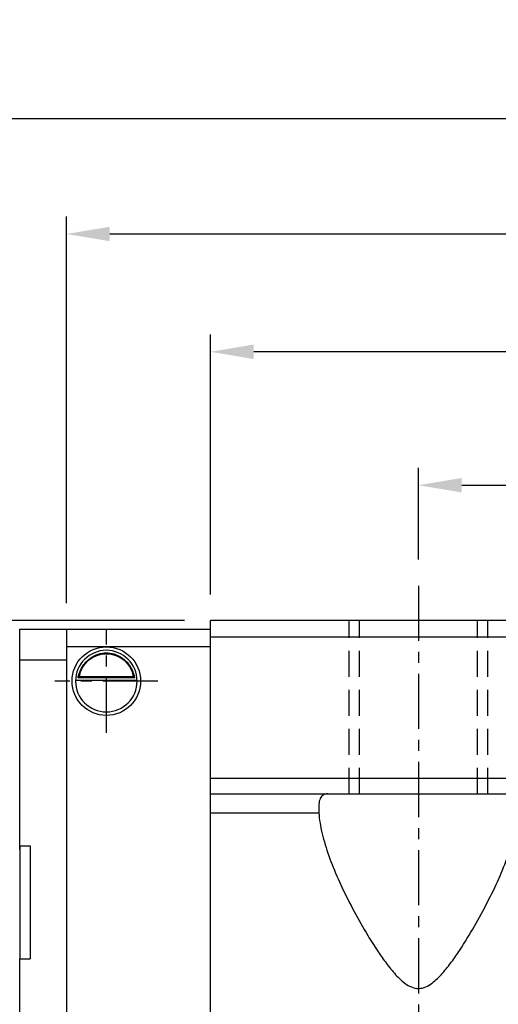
# Model space of a CAD drawing. Header units: millimetres. Extents: x 276 to 566, y 302 to 406.
# Tile 4 of 51: x 459 to 486, y 332 to 388. Entities that reach past the tile are written whole.
import ezdxf

# ---------------------------------------------------------------- set-up
doc = ezdxf.new("R2010")
doc.units = ezdxf.units.MM
doc.header["$PDSIZE"] = -1
doc.linetypes.add('CENTER', pattern=[10.16, 6.35, -1.27, 1.27, -1.27])
doc.linetypes.add('DASHED', pattern=[0.75, 0.5, -0.25])
for name, color, linetype in [('2', 7, 'Continuous'), ('CL', 1, 'CENTER'), ('DIM', 4, 'Continuous'), ('HID', 2, 'DASHED'), ('OUT', 3, 'Continuous')]:
    doc.layers.add(name, color=color, linetype=linetype)
doc.styles.add('DIM-7', font='SIMPLEX.shx', dxfattribs={"width": 0.7, "bigfont": 'chineset.shx'})
doc.dimstyles.new('CNS', dxfattribs={"dimtxt": 3.5, "dimasz": 2.5, "dimexe": 1, "dimexo": 1.5, "dimgap": 0.09, "dimtad": 0, "dimdsep": 46, "dimtxsty": 'DIM-7', "dimcen": 0.09, "dimclrd": 1, "dimclre": 1, "dimclrt": 4, "dimadec": 0, "dimazin": 0, "dimtfac": 1, "dimtix": 1, "dimtmove": 2, "dimatfit": 3, "dimfxl": 1, "dimtvp": 0.971429, "dimtolj": 1, "dimarcsym": 0})

# ---------------------------------------------------------------- blocks, each defined once
blk = doc.blocks.new('*D10')
at = {"layer": 'DEFPOINTS', "color": 0, "transparency": 16777216}
for p in [(516.857, 361.561), (481.857, 355.772), (516.857, 355.772)]:
    blk.add_point(p, dxfattribs=at)
at = {"layer": 'DIM', "color": 7, "lineweight": -2, "transparency": 16777216}
for p, q in [((481.857, 357.272), (481.857, 362.561)), ((516.857, 357.272), (516.857, 362.561)), ((484.357, 361.561), (514.357, 361.561))]:
    blk.add_line(p, q, dxfattribs=at)
at = {"layer": 'DIM', "color": 7, "transparency": 16777216}
for points in [[(484.357, 361.977), (484.357, 361.144), (481.857, 361.561)], [(514.357, 361.977), (514.357, 361.144), (516.857, 361.561)]]:
    blk.add_solid(points, dxfattribs=at)
at = {"layer": 'DIM', "color": 7, "transparency": 16777216, "insert": (499.357, 364.961), "char_height": 3.5, "attachment_point": 5, "style": 'DIM-7'}
blk.add_mtext('\\A1;35', dxfattribs=at)
blk = doc.blocks.new('*D11')
at = {"layer": 'DEFPOINTS', "color": 0, "transparency": 16777216}
for p in [(469.857, 369.249), (469.857, 353.772), (528.857, 353.772)]:
    blk.add_point(p, dxfattribs=at)
at = {"layer": 'DIM', "color": 7, "lineweight": -2, "transparency": 16777216}
for p, q in [((469.857, 355.272), (469.857, 370.249)), ((528.857, 355.272), (528.857, 370.249)), ((526.357, 369.249), (472.357, 369.249))]:
    blk.add_line(p, q, dxfattribs=at)
at = {"layer": 'DIM', "color": 7, "transparency": 16777216}
for points in [[(472.357, 369.666), (472.357, 368.832), (469.857, 369.249)], [(526.357, 369.666), (526.357, 368.832), (528.857, 369.249)]]:
    blk.add_solid(points, dxfattribs=at)
at = {"layer": 'DIM', "color": 7, "transparency": 16777216, "insert": (499.357, 372.649), "char_height": 3.5, "attachment_point": 5, "style": 'DIM-7'}
blk.add_mtext('\\A1;59', dxfattribs=at)
blk = doc.blocks.new('*D19')
at = {"layer": 'DEFPOINTS', "color": 0, "transparency": 16777216}
for p in [(537.157, 376.039), (461.557, 353.272), (537.157, 353.272)]:
    blk.add_point(p, dxfattribs=at)
at = {"layer": 'DIM', "color": 7, "lineweight": -2, "transparency": 16777216}
for p, q in [((461.557, 354.772), (461.557, 377.039)), ((537.157, 354.772), (537.157, 377.039)), ((464.057, 376.039), (534.657, 376.039))]:
    blk.add_line(p, q, dxfattribs=at)
at = {"layer": 'DIM', "color": 7, "transparency": 16777216}
for points in [[(464.057, 376.456), (464.057, 375.622), (461.557, 376.039)], [(534.657, 376.456), (534.657, 375.622), (537.157, 376.039)]]:
    blk.add_solid(points, dxfattribs=at)
at = {"layer": 'DIM', "color": 7, "transparency": 16777216, "insert": (499.357, 379.439), "char_height": 3.5, "attachment_point": 5, "style": 'DIM-7'}
blk.add_mtext('\\A1;75.6', dxfattribs=at)
blk = doc.blocks.new('*D111')
at = {"layer": 'DEFPOINTS', "color": 0, "transparency": 16777216}
for p in [(469.857, 353.772), (435.344, 349.272), (440.657, 349.272)]:
    blk.add_point(p, dxfattribs=at)
at = {"layer": 'DIM', "color": 7, "lineweight": -2, "transparency": 16777216}
for p, q in [((435.344, 356.272), (435.344, 358.772)), ((468.357, 353.772), (434.344, 353.772)), ((435.344, 353.772), (435.344, 349.272)), ((439.157, 349.272), (434.344, 349.272)), ((435.344, 346.772), (435.344, 344.272))]:
    blk.add_line(p, q, dxfattribs=at)
at = {"layer": 'DIM', "color": 7, "transparency": 16777216}
for points in [[(434.927, 356.272), (435.76, 356.272), (435.344, 353.772)], [(434.927, 346.772), (435.76, 346.772), (435.344, 349.272)]]:
    blk.add_solid(points, dxfattribs=at)
at = {"layer": 'DIM', "color": 7, "transparency": 16777216, "insert": (431.944, 351.522), "char_height": 3.5, "attachment_point": 5, "rotation": 90, "style": 'DIM-7'}
blk.add_mtext('\\A1;4.5', dxfattribs=at)
blk = doc.blocks.new('*D159')
at = {"layer": 'DEFPOINTS', "color": 0, "transparency": 16777216}
for p in [(544.057, 382.691), (454.657, 353.272), (544.057, 353.272)]:
    blk.add_point(p, dxfattribs=at)
at = {"layer": 'DIM', "color": 7, "lineweight": -2, "transparency": 16777216}
for p, q in [((454.657, 354.772), (454.657, 383.691)), ((544.057, 354.772), (544.057, 383.691)), ((457.157, 382.691), (541.557, 382.691))]:
    blk.add_line(p, q, dxfattribs=at)
at = {"layer": 'DIM', "color": 7, "transparency": 16777216}
for points in [[(457.157, 383.107), (457.157, 382.274), (454.657, 382.691)], [(541.557, 383.107), (541.557, 382.274), (544.057, 382.691)]]:
    blk.add_solid(points, dxfattribs=at)
at = {"layer": 'DIM', "color": 7, "transparency": 16777216, "insert": (499.357, 386.091), "char_height": 3.5, "attachment_point": 5, "style": 'DIM-7'}
blk.add_mtext('\\A1;89.4', dxfattribs=at)

msp = doc.modelspace()

# ---------------------------------------------------------------- linework, layer by layer
at = {"layer": '2', "color": 0, "linetype": 'Continuous'}
for p, q in [((458.857, 351.468), (458.857, 353.272)), ((458.857, 353.272), (461.557, 353.272)), ((461.557, 353.272), (461.557, 327.072)), ((458.857, 351.498), (461.557, 351.498)), ((458.857, 351.115), (458.857, 351.468)), ((458.857, 340.571), (458.857, 351.115)), ((462.083, 350.322), (465.631, 350.322)), ((465.489, 350.455), (462.225, 350.455)), ((465.412, 350.522), (462.302, 350.522)), ((458.857, 340.772), (458.857, 334.272)), ((458.857, 340.772), (459.457, 340.772)), ((459.457, 340.772), (459.457, 334.272)), ((458.857, 334.272), (459.457, 334.272)), ((458.857, 328.729), (458.857, 334.272))]:
    msp.add_line(p, q, dxfattribs=at)
at = {"layer": '2', "color": 0, "linetype": 'Continuous', "extrusion": (0, 0, -1)}
for radius, start, end in [(1.975, 270, 90), (1.575, 9.1332, 90), (1.975, 90, 270), (1.575, 90, 170.8668)]:
    msp.add_arc((-463.857, 350.272), radius, start, end, dxfattribs=at)
at = {"layer": '2', "color": 0, "linetype": 'Continuous'}
for start, end in [(90, 270), (270, 90)]:
    msp.add_arc((463.857, 350.272), 1.775, start, end, dxfattribs=at)
for points, knots in [([(462.225, 350.455), (462.241, 350.531), (462.263, 350.62), (462.327, 350.81), (462.369, 350.912), (462.474, 351.107), (462.538, 351.204), (462.71, 351.415), (462.828, 351.526), (463.088, 351.706), (463.233, 351.779), (463.535, 351.876), (463.697, 351.903), (463.857, 351.903)], [0, 0, 0, 0, 0.137686, 0.137686, 0.275472, 0.275472, 0.412356, 0.412356, 0.606431, 0.606431, 0.804639, 0.804639, 1, 1, 1, 1]), ([(463.857, 351.903), (464.008, 351.903), (464.161, 351.879), (464.478, 351.783), (464.644, 351.699), (464.914, 351.501), (465.028, 351.39), (465.2, 351.171), (465.266, 351.064), (465.373, 350.85), (465.413, 350.74), (465.462, 350.574), (465.477, 350.511), (465.489, 350.455)], [0, 0, 0, 0, 0.183798, 0.183798, 0.410489, 0.410489, 0.600027, 0.600027, 0.749109, 0.749109, 0.899192, 0.899192, 1, 1, 1, 1])]:
    msp.add_open_spline(points, degree=3, knots=knots, dxfattribs=at)
for points in [[(462.225, 350.455), (462.251, 350.477), (462.277, 350.5), (462.302, 350.522)], [(465.412, 350.522), (465.438, 350.5), (465.463, 350.477), (465.489, 350.455)]]:
    msp.add_open_spline(points, degree=3, dxfattribs=at)
at = {"layer": 'CL', "color": 0, "ltscale": 0.5}
for p, q in [((481.857, 355.772), (481.857, 324.572)), ((463.857, 347.297), (463.857, 353.247)), ((466.832, 350.272), (460.882, 350.272))]:
    msp.add_line(p, q, dxfattribs=at)
at = {"layer": 'DIM', "color": 7}
for p, q in [((461.557, 353.272), (469.857, 353.272)), ((461.557, 352.272), (469.857, 352.272))]:
    msp.add_line(p, q, dxfattribs=at)
at = {"layer": 'HID', "color": 0, "ltscale": 3}
for p, q in [((477.857, 343.772), (477.857, 353.772)), ((478.457, 343.772), (478.457, 353.772)), ((485.257, 343.772), (485.257, 353.772)), ((485.857, 343.772), (485.857, 353.772))]:
    msp.add_line(p, q, dxfattribs=at)
at = {"layer": 'OUT', "color": 7}
for p, q in [((528.857, 353.772), (469.857, 353.772)), ((469.857, 326.572), (469.857, 353.772)), ((469.857, 352.822), (528.857, 352.822)), ((469.857, 344.672), (528.857, 344.672)), ((469.857, 343.772), (528.857, 343.772)), ((469.857, 342.686), (476.117, 342.686))]:
    msp.add_line(p, q, dxfattribs=at)
for points, knots in [([(476.637, 343.772), (476.529, 343.772), (476.436, 343.751), (476.287, 343.662), (476.23, 343.595), (476.149, 343.412), (476.125, 343.295), (476.103, 343.022), (476.106, 342.863), (476.117, 342.686)], [0, 0, 0, 0, 0.25, 0.25, 0.5, 0.5, 0.75, 0.75, 1, 1, 1, 1]), ([(476.117, 342.686), (476.128, 342.494), (476.151, 342.297), (476.215, 341.893), (476.257, 341.686), (476.406, 341.06), (476.537, 340.635), (476.848, 339.766), (477.028, 339.323), (477.43, 338.42), (477.651, 337.961), (478.121, 337.047), (478.37, 336.589), (478.9, 335.674), (479.179, 335.216), (479.63, 334.535), (479.786, 334.309), (480.115, 333.863), (480.287, 333.643), (480.659, 333.224), (480.857, 333.023), (481.196, 332.775), (481.318, 332.7), (481.582, 332.592), (481.725, 332.56), (482.009, 332.563), (482.151, 332.597), (482.412, 332.709), (482.534, 332.785), (482.873, 333.037), (483.069, 333.238), (483.439, 333.658), (483.61, 333.877), (483.936, 334.32), (484.091, 334.545), (484.542, 335.226), (484.822, 335.686), (485.356, 336.61), (485.608, 337.073), (486.309, 338.441), (486.711, 339.332), (487.179, 340.638), (487.311, 341.07), (487.509, 341.901), (487.574, 342.301), (487.598, 342.686)], [0, 0, 0, 0, 0.03125, 0.03125, 0.0625, 0.0625, 0.125, 0.125, 0.1875, 0.1875, 0.25, 0.25, 0.3125, 0.3125, 0.375, 0.375, 0.40625, 0.40625, 0.4375, 0.4375, 0.46875, 0.46875, 0.484375, 0.484375, 0.5, 0.5, 0.515625, 0.515625, 0.53125, 0.53125, 0.5625, 0.5625, 0.59375, 0.59375, 0.625, 0.625, 0.6875, 0.6875, 0.75, 0.75, 0.875, 0.875, 0.9375, 0.9375, 1, 1, 1, 1])]:
    msp.add_open_spline(points, degree=3, knots=knots, dxfattribs=at)

# ---------------------------------------------------------------- dimensions: what is measured, and where the dimension line sits
at = {"layer": 'DIM', "color": 0}
for base, p1, p2, angle, picture, middle in [((544.057, 382.691), (454.657, 353.272), (544.057, 353.272), 180, '*D159', (499.357, 386.091)), ((435.344, 349.272), (469.857, 353.772), (440.657, 349.272), 90, '*D111', (431.944, 351.522))]:
    dim = msp.add_linear_dim(base=base, p1=p1, p2=p2, angle=angle, dimstyle='CNS', override={"dimclrd": 7, "dimclre": 7, "dimclrt": 7}, dxfattribs=at)
    dim.commit()
    dim.dimension.update_dxf_attribs({"geometry": picture, "text_midpoint": middle})
for base, p1, p2, picture, middle in [((537.157, 376.039), (461.557, 353.272), (537.157, 353.272), '*D19', (499.357, 379.439)), ((469.857, 369.249), (528.857, 353.772), (469.857, 353.772), '*D11', (499.357, 372.649)), ((516.857, 361.561), (481.857, 355.772), (516.857, 355.772), '*D10', (499.357, 364.961))]:
    dim = msp.add_linear_dim(base=base, p1=p1, p2=p2, dimstyle='CNS', override={"dimclrd": 7, "dimclre": 7, "dimclrt": 7}, dxfattribs=at)
    dim.commit()
    dim.dimension.update_dxf_attribs({"geometry": picture, "text_midpoint": middle})

doc.saveas('drawing.dxf')
